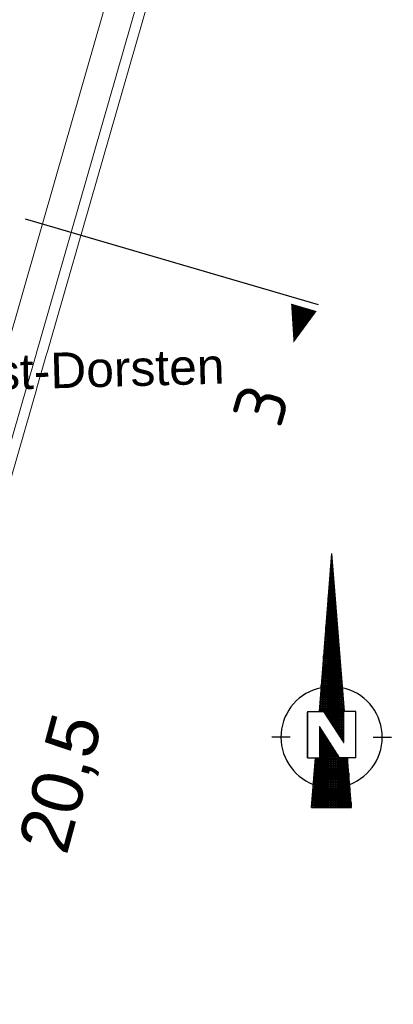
# Model space of a CAD drawing. Header units: millimetres. Extents: x -191 to 81095, y -508122 to 28741.
# Tile 83 of 251: x 5021 to 5028, y 10004 to 10023. Entities that reach past the tile are written whole.
import ezdxf
from ezdxf.enums import TextEntityAlignment as Align

# ---------------------------------------------------------------- set-up
doc = ezdxf.new("R2010")
doc.units = ezdxf.units.MM
for name, pattern in [('ACAD_ISO10W100', [18, 12, -3, 0, -3]), ('Marx-Verm$0$1', [0]), ('STRICHPUNKTX2', [50.8, 25.4, -12.7, 0, -12.7]), ('VE22-087 DB - VST Hervest-Dorsten ALK VA2736$0$1', [0])]:
    doc.linetypes.add(name, pattern=pattern)
doc.layers.get('0').update_dxf_attribs({"color": 251})
for name, color, linetype, lineweight in [('240620_Dorsten Achse$0$EB-62273S-A-KMTXT', 1, 'Continuous', 35), ('Marx-Verm$0$L_BKanaele', 251, 'Marx-Verm$0$1', 18), ('TTK-P-Nordpfeil 100', 5, 'Continuous', 25), ('VE22-087 DB - VST Hervest-Dorsten ALK VA2736$0$AX_Bahnverkehr', 7, 'VE22-087 DB - VST Hervest-Dorsten ALK VA2736$0$1', 18), ('VE22-087 DB - VST Hervest-Dorsten ALK VA2736$0$AX_Gehoelz', 7, 'VE22-087 DB - VST Hervest-Dorsten ALK VA2736$0$1', 18)]:
    doc.layers.add(name, color=color, linetype=linetype, lineweight=lineweight)
for name, color, linetype in [('TTK-Schnittlinien', 3, 'Continuous'), ('TTK-Schnittlinien 100', 3, 'Continuous'), ('XREF ALK Kataster', 251, 'Continuous'), ('XREF Nachvermessung', 7, 'Continuous')]:
    doc.layers.add(name, color=color, linetype=linetype)
doc.styles.add('240620_Dorsten Achse$0$Beschriftung', font='arial.ttf')
doc.styles.add('iso', font='isocpeur.ttf')
doc.styles.add('VE22-087 DB - VST Hervest-Dorsten ALK VA2736$0$0', font='arial.ttf')

# ---------------------------------------------------------------- blocks, each defined once
blk = doc.blocks.new('VE22-087 DB - VST Hervest-Dorsten ALK VA2736')
at = {"layer": 'VE22-087 DB - VST Hervest-Dorsten ALK VA2736$0$AX_Bahnverkehr', "color": 253, "linetype": 'VE22-087 DB - VST Hervest-Dorsten ALK VA2736$0$1', "lineweight": 13, "ltscale": 0.5, "true_color": 0x999999}
blk.add_polyline3d([(5013.823, 9993.287, 0), (5017.856, 10007.354, 0), (5021.592, 10020.383, 0), (5025.631, 10034.472, 0)], dxfattribs=at)
at = {"layer": 'VE22-087 DB - VST Hervest-Dorsten ALK VA2736$0$AX_Gehoelz', "color": 3, "linetype": 'VE22-087 DB - VST Hervest-Dorsten ALK VA2736$0$1', "lineweight": 13, "ltscale": 0.5, "true_color": 0x00ff00}
blk.add_polyline3d([(5023.839, 9939.547, 0), (5048.15, 10019.797, 0), (5052.099, 10037.432, 0), (5053.238, 10042.933, 0), (5049.9, 10042.628, 0), (5042.816, 10045.239, 0), (5042.842, 10045.803, 0), (5028.921, 10045.946, 0), (5025.631, 10034.472, 0), (5021.592, 10020.383, 0), (5017.856, 10007.354, 0), (5013.823, 9993.287, 0), (5011.758, 9986.081, 0), (5009.764, 9979.129, 0), (5007.805, 9972.296, 0)], dxfattribs=at)
at = {"layer": 'VE22-087 DB - VST Hervest-Dorsten ALK VA2736$0$AX_Bahnverkehr', "color": 7, "insert": (5020.584, 10016.836), "char_height": 0.7, "attachment_point": 2, "rotation": 1.5895, "style": 'VE22-087 DB - VST Hervest-Dorsten ALK VA2736$0$0', "bg_fill": 3, "box_fill_scale": 1, "bg_fill_color": 256, "bg_fill_transparency": 0}
blk.add_mtext('Bf. Hervest-Dorsten', dxfattribs=at)
blk = doc.blocks.new('Nordpfeil')
at = {"color": 2, "linetype": 'Continuous'}
for p, q in [((0.003, -0.041), (-0.24, -3.149)), ((-0.009, -0.191), (0.015, -0.191)), ((0.013, -0.168), (-0.007, -0.168)), ((-0.005, -0.145), (0.011, -0.145)), ((0.009, -0.123), (-0.003, -0.123)), ((-0.001, -0.1), (0.008, -0.1)), ((0.006, -0.078), (0, -0.078)), ((0.002, -0.055), (0.004, -0.055)), ((0.003, -0.041), (0.003, -3.395)), ((0.003, -0.041), (0.247, -3.149)), ((-0.023, -0.371), (0.029, -0.371)), ((0.027, -0.349), (-0.021, -0.349)), ((-0.019, -0.326), (0.025, -0.326)), ((-0.019, -3.36), (-0.019, -0.329)), ((0.023, -0.304), (-0.017, -0.304)), ((-0.016, -0.281), (0.022, -0.281)), ((0.02, -0.258), (-0.014, -0.258)), ((-0.012, -0.236), (0.018, -0.236)), ((0.016, -0.213), (-0.01, -0.213)), ((0.026, -3.43), (0.026, -0.336)), ((0.044, -0.575), (-0.039, -0.575)), ((-0.037, -0.552), (0.042, -0.552)), ((0.041, -0.53), (-0.035, -0.53)), ((-0.033, -0.507), (0.039, -0.507)), ((0.037, -0.484), (-0.032, -0.484)), ((-0.03, -0.462), (0.035, -0.462)), ((0.034, -0.439), (-0.028, -0.439)), ((-0.026, -0.417), (0.032, -0.417)), ((0.03, -0.394), (-0.024, -0.394)), ((0.058, -0.755), (-0.053, -0.755)), ((-0.051, -0.733), (0.056, -0.733)), ((0.054, -0.71), (-0.049, -0.71)), ((-0.047, -0.688), (0.053, -0.688)), ((0.051, -0.665), (-0.046, -0.665)), ((-0.044, -0.643), (0.049, -0.643)), ((-0.042, -0.618), (-0.042, -3.325)), ((0.048, -0.62), (-0.042, -0.62)), ((-0.04, -0.597), (0.046, -0.597)), ((0.048, -0.631), (0.048, -3.464)), ((-0.069, -0.959), (0.074, -0.959)), ((0.072, -0.936), (-0.067, -0.936)), ((-0.065, -3.29), (-0.065, -0.906)), ((-0.065, -0.914), (0.07, -0.914)), ((0.068, -0.891), (-0.063, -0.891)), ((-0.062, -0.868), (0.067, -0.868)), ((0.065, -0.846), (-0.06, -0.846)), ((-0.058, -0.823), (0.063, -0.823)), ((0.061, -0.801), (-0.056, -0.801)), ((-0.055, -0.778), (0.06, -0.778)), ((0.071, -3.499), (0.071, -0.926)), ((0.089, -1.162), (-0.085, -1.162)), ((-0.083, -1.14), (0.087, -1.14)), ((0.086, -1.117), (-0.081, -1.117)), ((-0.079, -1.094), (0.084, -1.094)), ((0.082, -1.072), (-0.078, -1.072)), ((-0.076, -1.049), (0.08, -1.049)), ((0.079, -1.027), (-0.074, -1.027)), ((-0.072, -1.004), (0.077, -1.004)), ((0.075, -0.981), (-0.07, -0.981)), ((0.103, -1.343), (-0.099, -1.343)), ((-0.097, -1.32), (0.101, -1.32)), ((0.099, -1.298), (-0.095, -1.298)), ((-0.094, -1.275), (0.098, -1.275)), ((0.096, -1.253), (-0.092, -1.253)), ((-0.09, -1.23), (0.094, -1.23)), ((0.093, -1.207), (-0.088, -1.207)), ((-0.087, -1.194), (-0.087, -3.255)), ((-0.086, -1.185), (0.091, -1.185)), ((0.094, -1.221), (0.094, -3.534)), ((-0.115, -1.546), (0.119, -1.546)), ((0.117, -1.524), (-0.113, -1.524)), ((-0.111, -1.501), (0.115, -1.501)), ((-0.11, -3.22), (-0.11, -1.482)), ((0.113, -1.479), (-0.109, -1.479)), ((-0.108, -1.456), (0.112, -1.456)), ((0.11, -1.433), (-0.106, -1.433)), ((-0.104, -1.411), (0.108, -1.411)), ((0.106, -1.388), (-0.102, -1.388)), ((-0.101, -1.366), (0.105, -1.366)), ((0.116, -3.569), (0.116, -1.516)), ((-0.129, -1.727), (0.132, -1.727)), ((0.131, -1.705), (-0.127, -1.705)), ((-0.125, -1.682), (0.129, -1.682)), ((0.127, -1.659), (-0.124, -1.659)), ((-0.122, -1.637), (0.125, -1.637)), ((0.124, -1.614), (-0.12, -1.614)), ((-0.118, -1.592), (0.122, -1.592)), ((0.12, -1.569), (-0.117, -1.569)), ((0.148, -1.93), (-0.145, -1.93)), ((-0.143, -1.908), (0.146, -1.908)), ((0.144, -1.885), (-0.141, -1.885)), ((-0.14, -1.863), (0.143, -1.863)), ((0.141, -1.84), (-0.138, -1.84)), ((-0.136, -1.817), (0.139, -1.817)), ((0.138, -1.795), (-0.134, -1.795)), ((-0.132, -1.771), (-0.132, -3.185)), ((-0.132, -1.772), (0.136, -1.772)), ((0.134, -1.75), (-0.131, -1.75)), ((0.139, -1.811), (0.139, -3.604)), ((0.162, -2.111), (-0.159, -2.111)), ((-0.157, -2.089), (0.16, -2.089)), ((0.158, -2.066), (-0.156, -2.066)), ((-0.155, -3.151), (-0.155, -2.059)), ((-0.154, -2.043), (0.157, -2.043)), ((0.155, -2.021), (-0.152, -2.021)), ((-0.15, -1.998), (0.153, -1.998)), ((0.151, -1.976), (-0.148, -1.976)), ((-0.147, -1.953), (0.15, -1.953)), ((0.161, -3.639), (0.161, -2.106)), ((-0.175, -2.315), (0.177, -2.315)), ((0.176, -2.292), (-0.173, -2.292)), ((-0.171, -2.269), (0.174, -2.269)), ((0.172, -2.247), (-0.17, -2.247)), ((-0.168, -2.224), (0.17, -2.224)), ((0.169, -2.202), (-0.166, -2.202)), ((-0.164, -2.179), (0.167, -2.179)), ((0.165, -2.156), (-0.163, -2.156)), ((-0.161, -2.134), (0.164, -2.134)), ((0.193, -2.518), (-0.191, -2.518)), ((-0.189, -2.495), (0.191, -2.495)), ((0.189, -2.473), (-0.187, -2.473)), ((-0.186, -2.45), (0.188, -2.45)), ((0.186, -2.428), (-0.184, -2.428)), ((-0.182, -2.405), (0.184, -2.405)), ((0.183, -2.382), (-0.18, -2.382)), ((-0.179, -2.36), (0.181, -2.36)), ((-0.178, -2.347), (-0.178, -3.149)), ((0.179, -2.337), (-0.177, -2.337)), ((0.184, -2.401), (0.184, -3.674)), ((0.207, -2.699), (-0.205, -2.699)), ((-0.203, -2.676), (0.205, -2.676)), ((0.203, -2.654), (-0.202, -2.654)), ((-0.2, -2.631), (0.202, -2.631)), ((-0.2, -3.149), (-0.2, -2.636)), ((0.2, -2.608), (-0.198, -2.608)), ((-0.196, -2.586), (0.198, -2.586)), ((0.196, -2.563), (-0.194, -2.563)), ((-0.193, -2.541), (0.195, -2.541)), ((0.207, -3.708), (0.207, -2.696)), ((-0.221, -2.902), (0.222, -2.902)), ((0.221, -2.879), (-0.219, -2.879)), ((-0.217, -2.857), (0.219, -2.857)), ((0.217, -2.834), (-0.216, -2.834)), ((-0.214, -2.812), (0.215, -2.812)), ((0.214, -2.789), (-0.212, -2.789)), ((-0.21, -2.766), (0.212, -2.766)), ((0.21, -2.744), (-0.209, -2.744)), ((-0.207, -2.721), (0.209, -2.721)), ((-0.235, -3.083), (0.236, -3.083)), ((0.234, -3.06), (-0.233, -3.06)), ((-0.232, -3.038), (0.233, -3.038)), ((0.231, -3.015), (-0.23, -3.015)), ((-0.228, -2.992), (0.229, -2.992)), ((0.228, -2.97), (-0.226, -2.97)), ((-0.225, -2.947), (0.226, -2.947)), ((-0.223, -2.924), (-0.223, -3.149)), ((0.224, -2.925), (-0.223, -2.925)), ((0.229, -2.991), (0.229, -3.743)), ((-0.472, -3.149), (-0.472, -4.061)), ((-0.472, -3.149), (-0.156, -3.149)), ((-0.472, -4.061), (-0.472, -3.164)), ((-0.239, -3.128), (0.24, -3.128)), ((0.238, -3.105), (-0.237, -3.105)), ((-0.156, -3.149), (0.235, -3.757)), ((0.241, -3.151), (-0.155, -3.151)), ((-0.14, -3.173), (0.241, -3.173)), ((0.241, -3.196), (-0.126, -3.196)), ((-0.111, -3.218), (0.241, -3.218)), ((0.241, -3.241), (-0.096, -3.241)), ((-0.082, -3.264), (0.241, -3.264)), ((0.241, -3.286), (-0.067, -3.286)), ((0.241, -3.762), (0.241, -3.145)), ((0.479, -3.149), (0.241, -3.149)), ((0.479, -4.061), (0.479, -3.149)), ((-0.235, -3.448), (-0.235, -4.065)), ((0.16, -4.061), (-0.235, -3.448)), ((-0.223, -3.467), (-0.235, -3.467)), ((-0.223, -5.041), (-0.223, -3.467)), ((-0.052, -3.309), (0.241, -3.309)), ((0.241, -3.331), (-0.038, -3.331)), ((-0.023, -3.354), (0.241, -3.354)), ((0.241, -3.377), (-0.009, -3.377)), ((0.006, -3.399), (0.241, -3.399)), ((0.241, -3.422), (0.021, -3.422)), ((0.035, -3.444), (0.241, -3.444)), ((0.241, -3.467), (0.05, -3.467)), ((-0.813, -3.657), (-1.173, -3.657)), ((-0.235, -3.49), (-0.208, -3.49)), ((-0.194, -3.512), (-0.235, -3.512)), ((-0.235, -3.535), (-0.179, -3.535)), ((-0.165, -3.557), (-0.235, -3.557)), ((-0.235, -3.58), (-0.15, -3.58)), ((-0.136, -3.603), (-0.235, -3.603)), ((-0.235, -3.625), (-0.121, -3.625)), ((-0.107, -3.648), (-0.235, -3.648)), ((-0.235, -3.67), (-0.092, -3.67)), ((-0.2, -3.502), (-0.2, -5.041)), ((-0.178, -5.041), (-0.178, -3.537)), ((-0.155, -3.572), (-0.155, -5.041)), ((-0.132, -5.041), (-0.132, -3.608)), ((-0.11, -3.643), (-0.11, -5.041)), ((-0.087, -5.041), (-0.087, -3.678)), ((0.065, -3.49), (0.241, -3.49)), ((0.241, -3.512), (0.079, -3.512)), ((0.094, -3.535), (0.241, -3.535)), ((0.241, -3.557), (0.109, -3.557)), ((0.123, -3.58), (0.241, -3.58)), ((0.241, -3.603), (0.138, -3.603)), ((0.153, -3.625), (0.241, -3.625)), ((0.241, -3.648), (0.167, -3.648)), ((0.182, -3.67), (0.241, -3.67)), ((0.819, -3.657), (1.179, -3.657)), ((-0.077, -3.693), (-0.235, -3.693)), ((-0.235, -3.716), (-0.063, -3.716)), ((-0.048, -3.738), (-0.235, -3.738)), ((-0.235, -3.761), (-0.034, -3.761)), ((-0.019, -3.783), (-0.235, -3.783)), ((-0.235, -3.806), (-0.005, -3.806)), ((0.01, -3.828), (-0.235, -3.828)), ((-0.235, -3.851), (0.024, -3.851)), ((0.039, -3.874), (-0.235, -3.874)), ((-0.065, -3.713), (-0.065, -5.041)), ((-0.042, -5.041), (-0.042, -3.748)), ((-0.019, -3.783), (-0.019, -5.041)), ((0.003, -5.041), (0.003, -3.818)), ((0.026, -3.853), (0.026, -5.041)), ((0.241, -3.693), (0.196, -3.693)), ((0.211, -3.716), (0.241, -3.716)), ((0.241, -3.738), (0.226, -3.738)), ((0.24, -3.761), (0.241, -3.761)), ((-0.472, -4.061), (-0.235, -4.061)), ((-0.389, -5.041), (-0.312, -4.061)), ((-0.291, -4.061), (-0.291, -5.041)), ((-0.268, -5.041), (-0.268, -4.061)), ((-0.245, -4.061), (-0.245, -5.041)), ((-0.235, -3.896), (0.053, -3.896)), ((0.068, -3.919), (-0.235, -3.919)), ((-0.235, -3.941), (0.082, -3.941)), ((0.097, -3.964), (-0.235, -3.964)), ((-0.235, -3.987), (0.111, -3.987)), ((0.126, -4.009), (-0.235, -4.009)), ((-0.235, -4.032), (0.141, -4.032)), ((0.155, -4.054), (-0.235, -4.054)), ((0.048, -5.041), (0.048, -3.889)), ((0.071, -3.924), (0.071, -5.041)), ((0.094, -5.041), (0.094, -3.959)), ((0.116, -3.994), (0.116, -5.041)), ((0.139, -5.041), (0.139, -4.029)), ((0.479, -4.061), (0.16, -4.061)), ((0.161, -4.061), (0.161, -5.041)), ((0.184, -5.041), (0.184, -4.061)), ((0.207, -4.061), (0.207, -5.041)), ((0.229, -5.041), (0.229, -4.061)), ((0.252, -4.061), (0.252, -5.041)), ((0.274, -5.041), (0.274, -4.061)), ((0.297, -4.061), (0.297, -5.041)), ((0.395, -5.041), (0.318, -4.061)), ((-0.327, -4.258), (0.334, -4.258)), ((0.332, -4.235), (-0.326, -4.235)), ((-0.324, -4.213), (0.33, -4.213)), ((0.328, -4.19), (-0.322, -4.19)), ((-0.32, -4.167), (0.327, -4.167)), ((0.325, -4.145), (-0.318, -4.145)), ((-0.317, -4.122), (0.323, -4.122)), ((0.321, -4.1), (-0.315, -4.1)), ((-0.313, -5.041), (-0.313, -4.077)), ((-0.313, -4.077), (0.32, -4.077)), ((0.32, -5.041), (0.32, -4.077)), ((-0.341, -4.439), (0.348, -4.439)), ((0.346, -4.416), (-0.34, -4.416)), ((-0.338, -4.393), (0.344, -4.393)), ((-0.336, -4.366), (-0.336, -5.041)), ((0.343, -4.371), (-0.336, -4.371)), ((-0.334, -4.348), (0.341, -4.348)), ((0.339, -4.326), (-0.333, -4.326)), ((-0.331, -4.303), (0.337, -4.303)), ((0.335, -4.28), (-0.329, -4.28)), ((0.342, -4.365), (0.342, -5.041)), ((0.364, -4.642), (-0.357, -4.642)), ((-0.356, -4.619), (0.362, -4.619)), ((0.36, -4.597), (-0.354, -4.597)), ((-0.352, -4.574), (0.359, -4.574)), ((0.357, -4.552), (-0.35, -4.552)), ((-0.349, -4.529), (0.355, -4.529)), ((0.353, -4.506), (-0.347, -4.506)), ((-0.345, -4.484), (0.351, -4.484)), ((0.35, -4.461), (-0.343, -4.461)), ((-0.373, -4.845), (0.38, -4.845)), ((0.378, -4.823), (-0.372, -4.823)), ((-0.37, -4.8), (0.376, -4.8)), ((0.374, -4.778), (-0.368, -4.778)), ((-0.366, -4.755), (0.373, -4.755)), ((0.371, -4.732), (-0.364, -4.732)), ((-0.363, -4.71), (0.369, -4.71)), ((0.367, -4.687), (-0.361, -4.687)), ((-0.359, -4.665), (0.366, -4.665)), ((-0.358, -5.041), (-0.358, -4.654)), ((0.365, -5.041), (0.365, -4.654)), ((-0.387, -5.026), (0.394, -5.026)), ((0.392, -5.003), (-0.386, -5.003)), ((-0.384, -4.981), (0.39, -4.981)), ((0.389, -4.958), (-0.382, -4.958)), ((-0.38, -4.936), (0.387, -4.936)), ((0.385, -4.913), (-0.379, -4.913)), ((-0.377, -4.89), (0.383, -4.89)), ((0.382, -4.868), (-0.375, -4.868)), ((0.387, -4.942), (0.387, -5.041)), ((-0.389, -5.041), (0.395, -5.041))]:
    blk.add_line(p, q, dxfattribs=at)
for start, end in [(102.0006, 249.0364), (290.9638, 77.9989)]:
    blk.add_arc((0.003, -3.657), 0.996, start, end, dxfattribs=at)
blk = doc.blocks.new('Marx-Verm')
at = {"layer": 'Marx-Verm$0$L_BKanaele', "ltscale": 0.2}
for p, q in [((2567450.615, 5726890.284, 36.612), (2567423.219, 5726790.16, 36.045)), ((2567450.811, 5726890.244, 36.612), (2567423.412, 5726790.108, 36.045))]:
    blk.add_line(p, q, dxfattribs=at)

msp = doc.modelspace()

# ---------------------------------------------------------------- block references
at = {"layer": 'XREF ALK Kataster', "color": 251}
msp.add_blockref('VE22-087 DB - VST Hervest-Dorsten ALK VA2736', (0, 0), dxfattribs=at)

# ---------------------------------------------------------------- next in the draw order: linework, layer by layer
at = {"layer": 'TTK-Schnittlinien 100', "color": 251, "linetype": 'ACAD_ISO10W100', "ltscale": 0.5}
msp.add_line((5026.733, 10017.808), (4998.093, 10026.19), dxfattribs=at)
at = {"layer": 'TTK-Schnittlinien 100', "color": 251, "linetype": 'ByBlock', "ltscale": 0.03}
msp.add_lwpolyline([(5026.447, 10017.755, 0.525, 0, 0), (5026.243, 10017.058, 0, 0, 0)], format="xyseb", dxfattribs=at)

# ---------------------------------------------------------------- next in the draw order: block references
at = {"layer": 'TTK-P-Nordpfeil 100', "color": 251}
msp.add_blockref('Nordpfeil', (5026.988, 10012.952, 36.506), dxfattribs=at)
at = {"layer": 'XREF Nachvermessung', "color": 251, "rotation": 359.2603692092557}
msp.add_blockref('Marx-Verm', (-2636136.569, -5683235.662), dxfattribs=at)

# ---------------------------------------------------------------- next in the draw order: texts
at = {"layer": '240620_Dorsten Achse$0$EB-62273S-A-KMTXT', "color": 251, "style": '240620_Dorsten Achse$0$Beschriftung'}
msp.add_text('20,5', height=1, rotation=74.8713, dxfattribs=at).set_placement((5022.137, 10008.262), align=Align.CENTER)
at = {"layer": 'TTK-Schnittlinien', "color": 251, "linetype": 'STRICHPUNKTX2', "ltscale": 0.03, "style": 'iso'}
msp.add_text('3', height=1, rotation=73.6539, dxfattribs=at).set_placement((5025.985, 10015.35))

doc.saveas('drawing.dxf')
